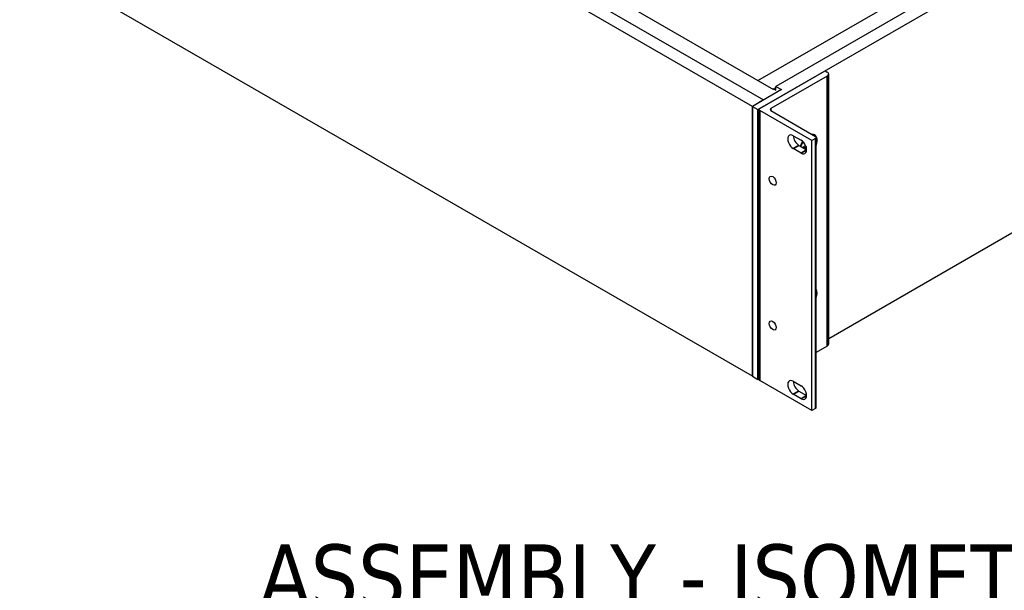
# Model space of a CAD drawing. Header units: millimetres. Extents: x 64 to 1798, y 64 to 1375.
# Tile 53 of 60: x 1203 to 1519, y 782 to 965. Entities that reach past the tile are written whole.
import ezdxf

# ---------------------------------------------------------------- set-up
doc = ezdxf.new("R2010")
doc.units = ezdxf.units.MM
doc.header["$LTSCALE"] = 6.666667
for name, color, linetype, lineweight in [('Symbol (ANSI)', 7, 'Continuous', 25), ('Visible (ANSI)', 7, 'Continuous', 25), ('Visible Narrow (ANSI)', 7, 'Continuous', 35)]:
    doc.layers.add(name, color=color, linetype=linetype, lineweight=lineweight)
doc.styles.add('Note Text (ANSI) - 3DA', font='tahoma.ttf')

msp = doc.modelspace()

# ---------------------------------------------------------------- linework, layer by layer
at = {"layer": 'Visible (ANSI)'}
for p, q in [((1440.198, 936.3904), (1756.2917, 1118.8872)), ((1743.3658, 1115.5722), (1445.9397, 943.8532)), ((1207.0649, 1075.1462), (1441.994, 939.5098)), ((1438.4019, 937.4359), (1203.4728, 1073.0723)), ((1756.2917, 1032.2811), (1462.8839, 862.882)), ((1438.4019, 850.8298), (1203.4728, 986.4662)), ((1389.5889, 974.9588), (1445.2213, 942.8395)), ((1440.2054, 945.7354), (1486.488, 972.4567)), ((1440.7637, 936.7107), (1461.7506, 948.8275)), ((1461.7506, 948.8275), (1462.4153, 948.4438)), ((1462.8839, 861.1845), (1462.8839, 947.7906)), ((1462.4153, 947.1374), (1444.3558, 936.7107)), ((1447.7358, 942.8162), (1438.4019, 937.4273)), ((1445.2213, 943.0733), (1445.9397, 943.488)), ((1445.2213, 943.0733), (1445.9397, 942.6585)), ((1445.2213, 942.8329), (1445.2213, 943.0733)), ((1445.9397, 943.8532), (1447.7358, 942.8162)), ((1445.9397, 942.6585), (1445.9397, 943.8532)), ((1441.994, 939.5098), (1438.4019, 937.4359)), ((1441.994, 939.5013), (1441.994, 939.5098)), ((1438.4019, 937.4359), (1438.4019, 850.8298)), ((1438.4019, 937.4273), (1440.198, 936.3904)), ((1438.4019, 850.8212), (1438.4019, 937.4273)), ((1440.198, 849.7843), (1440.198, 936.3904)), ((1440.5294, 849.778), (1440.5294, 936.3841)), ((1457.4401, 926.4294), (1440.7637, 936.0575)), ((1444.3558, 936.0575), (1458.6705, 927.793)), ((1451.5343, 928.0141), (1454.0064, 926.5868)), ((1458.6705, 927.1398), (1457.4401, 926.4294)), ((1457.4401, 839.8233), (1457.4401, 926.4294)), ((1458.9048, 840.8602), (1458.9048, 927.4664)), ((1454.0064, 922.439), (1451.5343, 923.8663)), ((1453.3304, 924.9032), (1455.8024, 923.476)), ((1455.2747, 924.6325), (1454.5558, 924.2174)), ((1454.6083, 924.2477), (1455.2747, 923.7808)), ((1454.9539, 924.4473), (1455.7774, 923.8354)), ((1455.2746, 923.7807), (1455.2747, 923.7808)), ((1455.4796, 924.8487), (1455.2747, 924.6325)), ((1455.2747, 923.7808), (1455.778, 923.8306)), ((1462.4153, 860.5313), (1458.9048, 858.5045)), ((1438.4019, 850.8212), (1440.198, 849.7843)), ((1440.5294, 849.9756), (1440.198, 849.7843)), ((1457.4401, 839.8233), (1440.7637, 849.4514)), ((1451.5343, 849.2058), (1454.0064, 847.7786)), ((1454.0064, 843.6308), (1451.5343, 845.058)), ((1453.3304, 846.095), (1455.8024, 844.6677)), ((1458.6705, 840.5336), (1457.4401, 839.8233))]:
    msp.add_line(p, q, dxfattribs=at)
for centre, major_axis, start_param, end_param in [((1461.2839, 947.7906), (1.6, 0), 5.49778714, 7.06858347), ((1441.3294, 936.3841), (-0.8, 0), 5.49778714, 7.06858347), ((1444.9215, 936.3841), (-0.8, 0), 5.49778714, 7.06858347), ((1451.5343, 925.9402), (-1.27, 2.1997), 5.49778714, 8.6393798), ((1456.3625, 924.8346), (2, 3.4641), 5.04411257, 6.66228855), ((1453.3304, 926.9771), (1.27, -2.1997), 3.92699082, 5.49778714), ((1456.3625, 924.8346), (2, 3.4641), 1.50331706, 1.94352703), ((1456.3625, 924.8346), (-1.8288, -3.1676), 4.65191049, 5.12199744), ((1454.0064, 924.5129), (1.27, -2.1997), 5.49778714, 8.6393798), ((1458.1048, 927.4664), (0.8, 0), 5.49778714, 7.06858347), ((1456.3625, 924.8346), (1.8288, 3.1676), 5.31305967, 5.68251462), ((1456.3625, 924.8346), (-1.3039, -2.2584), 5.29642922, 5.30506749), ((1456.3625, 875.8448), (2, 3.4641), 5.04411257, 5.95146172), ((1461.2839, 861.1845), (1.6, 0), 5.49778714, 6.28318531), ((1441.3294, 849.778), (-0.8, 0), 0, 0.78539816), ((1451.5343, 847.1319), (-1.27, 2.1997), 5.49778714, 8.6393798), ((1453.3304, 848.1689), (1.27, -2.1997), 3.92699082, 5.49778714), ((1454.0064, 845.7047), (1.27, -2.1997), 5.49778714, 8.6393798), ((1458.1048, 840.8602), (0.8, 0), 5.49778714, 6.28318531)]:
    msp.add_ellipse(centre, major_axis=major_axis, ratio=0.57735027, start_param=start_param, end_param=end_param, dxfattribs=at)
for centre in [(1444.9396, 913.5712), (1444.9396, 867.1158)]:
    msp.add_ellipse(centre, major_axis=(-0.7976, 1.3814), ratio=0.57735027, dxfattribs=at)
msp.add_rational_spline([(1455.5588, 924.6596), (1455.6041, 924.521), (1455.6629, 924.3581)], [2.01393446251, 1.93452892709, 1.84448919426], degree=2, dxfattribs=at)
at = {"layer": 'Visible Narrow (ANSI)'}
for p, q in [((1462.4153, 860.5313), (1462.4153, 947.1374)), ((1440.7637, 849.4514), (1440.7637, 936.0575)), ((1444.3558, 936.0575), (1444.3558, 936.7107)), ((1458.6705, 840.5336), (1458.6705, 927.1398)), ((1453.3304, 924.9032), (1451.5343, 923.8663)), ((1455.8024, 923.476), (1454.0064, 922.439)), ((1453.3304, 846.095), (1451.5343, 845.058)), ((1455.8024, 844.6677), (1454.0064, 843.6308))]:
    msp.add_line(p, q, dxfattribs=at)

# ---------------------------------------------------------------- texts
at = {"layer": 'Symbol (ANSI)', "insert": (1280.3794, 776.1546), "char_height": 20.32, "attachment_point": 7, "style": 'Note Text (ANSI) - 3DA'}
msp.add_mtext('ASSEMBLY - ISOMETRIC VIEW', dxfattribs=at)

doc.saveas('drawing.dxf')
